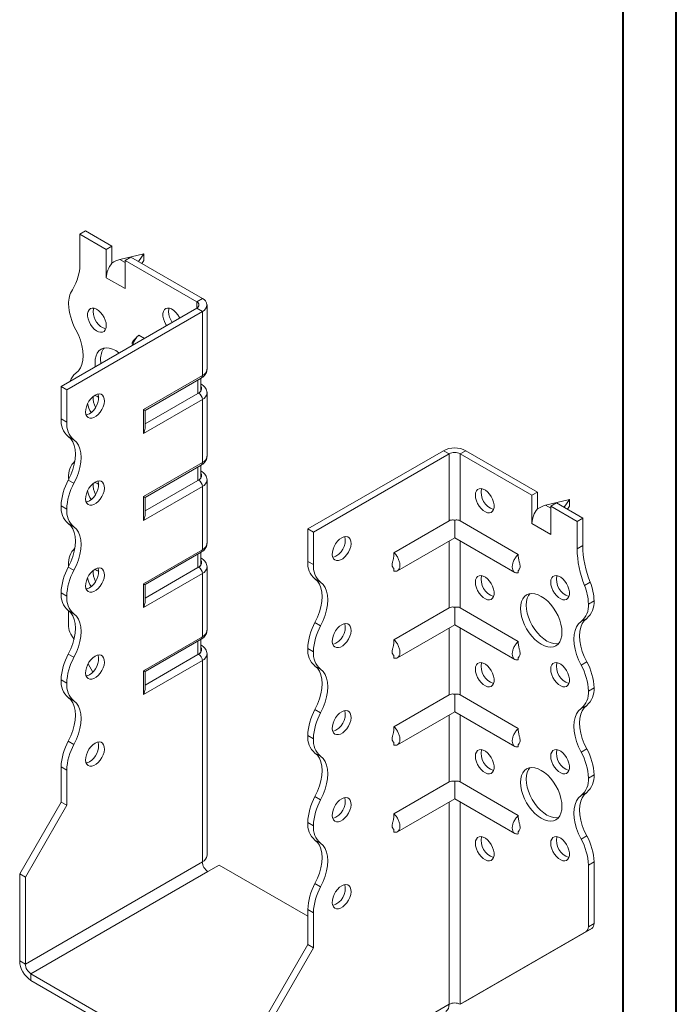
# Model space of a CAD drawing. Header units: millimetres. Extents: x 0 to 210, y 0 to 297.
# Tile 3 of 4: x 148 to 210, y 56 to 149. Entities that reach past the tile are written whole.
import ezdxf

# ---------------------------------------------------------------- set-up
doc = ezdxf.new("R2010")
doc.units = ezdxf.units.MM

msp = doc.modelspace()

# ---------------------------------------------------------------- linework, layer by layer
at = {"color": 7, "linetype": 'Continuous', "lineweight": 40}
for p, q in [((210.079, 0.215), (210.079, 297.215)), ((205.079, 5.215), (205.079, 292.215))]:
    msp.add_line(p, q, dxfattribs=at)
at = {"color": 7, "linetype": 'Continuous', "lineweight": 15}
for p, q in [((154.092, 128.58), (154.623, 128.887)), ((154.092, 128.58), (154.092, 126.017)), ((156.567, 127.152), (154.092, 128.58)), ((157.097, 127.458), (154.623, 128.887)), ((157.097, 127.458), (156.567, 127.152)), ((156.567, 124.498), (156.567, 127.152)), ((157.097, 125.865), (157.097, 127.458)), ((160.103, 126.743), (157.849, 126.208)), ((159.587, 126.021), (160.103, 126.743)), ((160.103, 126.743), (160.103, 126.131)), ((157.849, 126.208), (158.335, 125.927)), ((158.335, 126.131), (158.865, 126.437)), ((158.335, 123.478), (158.335, 126.131)), ((165.052, 122.253), (158.335, 126.131)), ((165.583, 122.559), (158.865, 126.437)), ((160.103, 126.131), (159.897, 125.842)), ((156.567, 124.498), (158.335, 123.478)), ((165.052, 122.253), (165.583, 122.559)), ((165.052, 122.253), (165.052, 121.641)), ((152.324, 114.293), (165.052, 121.641)), ((152.855, 113.987), (165.583, 121.335)), ((165.052, 121.641), (165.583, 121.335)), ((165.583, 115.313), (165.583, 121.335)), ((166.022, 115.925), (166.022, 121.947)), ((160.143, 118.807), (159.608, 119.116)), ((160.057, 112.123), (165.583, 115.313)), ((160.203, 112.038), (165.479, 115.084)), ((165.163, 113.642), (165.163, 114.902)), ((165.456, 114.05), (165.456, 115.071)), ((152.855, 113.987), (152.324, 114.293)), ((152.324, 111.252), (152.324, 114.293)), ((152.855, 110.946), (152.855, 113.987)), ((165.229, 113.68), (165.163, 113.642)), ((165.479, 114.521), (165.456, 114.534)), ((165.479, 114.521), (165.456, 114.532)), ((166.022, 107.76), (166.022, 113.68)), ((165.583, 113.067), (160.057, 109.877)), ((165.163, 113.642), (160.203, 110.778)), ((165.583, 107.147), (165.583, 113.067)), ((160.057, 109.877), (160.057, 112.123)), ((160.203, 110.37), (160.203, 112.038)), ((152.324, 111.252), (152.855, 110.946)), ((153.53, 109.294), (153, 109.6)), ((175.482, 100.925), (188.21, 108.272)), ((188.74, 107.966), (188.21, 108.272)), ((189.801, 107.966), (190.331, 108.272)), ((190.331, 108.272), (197.049, 104.394)), ((176.013, 100.619), (188.74, 107.966)), ((188.74, 107.966), (188.74, 101.686)), ((189.801, 101.686), (189.801, 107.966)), ((189.801, 107.966), (196.519, 104.088)), ((160.057, 103.957), (165.583, 107.147)), ((160.203, 103.873), (165.479, 106.919)), ((165.163, 105.476), (165.163, 106.736)), ((165.456, 105.884), (165.456, 106.905)), ((165.479, 106.356), (165.456, 106.369)), ((165.479, 106.356), (165.456, 106.367)), ((153, 105.517), (153.53, 105.211)), ((153.032, 105.717), (153.034, 105.582)), ((165.163, 105.476), (160.203, 102.613)), ((165.229, 105.514), (165.163, 105.476)), ((166.022, 99.594), (166.022, 105.514)), ((165.583, 104.902), (160.057, 101.712)), ((165.583, 98.982), (165.583, 104.902)), ((160.057, 101.712), (160.057, 103.957)), ((160.203, 102.205), (160.203, 103.873)), ((197.049, 104.394), (196.519, 104.088)), ((196.519, 101.434), (196.519, 104.088)), ((197.049, 102.801), (197.049, 104.394)), ((200.054, 103.68), (197.8, 103.144)), ((199.539, 102.957), (200.054, 103.68)), ((200.054, 103.68), (200.054, 103.067)), ((152.855, 102.78), (152.324, 103.086)), ((152.324, 103.086), (152.855, 102.78)), ((152.324, 103.086), (152.324, 103.086)), ((152.855, 102.78), (152.855, 102.78)), ((197.8, 103.144), (198.286, 102.863)), ((198.286, 103.068), (198.817, 103.374)), ((198.286, 100.414), (198.286, 103.068)), ((198.286, 103.068), (200.761, 101.639)), ((198.817, 103.374), (201.292, 101.945)), ((200.054, 103.067), (199.848, 102.779)), ((188.74, 101.686), (183.568, 98.7)), ((189.271, 101.74), (189.271, 100.102)), ((189.801, 101.686), (195.246, 98.543)), ((200.761, 101.639), (201.292, 101.945)), ((200.761, 101.639), (200.761, 99.075)), ((201.292, 101.945), (201.292, 99.381)), ((153.53, 101.129), (153, 101.435)), ((175.482, 100.925), (176.013, 100.619)), ((175.482, 97.883), (175.482, 100.925)), ((196.519, 101.434), (198.286, 100.414)), ((176.013, 97.577), (176.013, 100.619)), ((183.906, 97.005), (189.271, 100.102)), ((188.74, 99.796), (188.74, 93.52)), ((189.271, 100.102), (194.908, 96.848)), ((189.801, 93.52), (189.801, 99.796)), ((160.057, 95.792), (165.583, 98.982)), ((200.761, 99.075), (201.292, 99.381)), ((160.203, 95.707), (165.479, 98.753)), ((165.163, 97.311), (165.163, 98.571)), ((165.456, 97.719), (165.456, 98.74)), ((165.479, 98.19), (165.456, 98.203)), ((165.479, 98.19), (165.456, 98.201)), ((153, 97.352), (153.53, 97.046)), ((153.032, 97.552), (153.032, 97.412)), ((165.163, 97.311), (160.203, 94.447)), ((165.229, 97.349), (165.163, 97.311)), ((166.022, 91.429), (166.022, 97.349)), ((175.482, 97.883), (176.013, 97.577)), ((183.568, 97.191), (183.568, 96.971)), ((195.246, 97.029), (195.246, 96.814)), ((165.583, 96.737), (160.057, 93.546)), ((165.583, 90.817), (165.583, 96.737)), ((176.688, 95.925), (176.158, 96.232)), ((160.057, 93.546), (160.057, 95.792)), ((160.203, 94.039), (160.203, 95.707)), ((201.468, 95.612), (201.999, 95.918)), ((152.855, 94.615), (152.324, 94.921)), ((152.324, 94.92), (152.324, 94.921)), ((152.324, 94.92), (152.855, 94.614)), ((152.855, 94.614), (152.855, 94.615)), ((188.74, 93.52), (183.568, 90.534)), ((189.271, 93.575), (189.271, 91.937)), ((189.801, 93.52), (195.246, 90.377)), ((201.822, 93.882), (202.352, 94.188)), ((153.53, 92.963), (153, 93.27)), ((153.032, 93.246), (153.032, 91.766)), ((201.677, 92.537), (201.147, 92.231)), ((176.158, 92.149), (176.688, 91.843)), ((183.906, 88.84), (189.271, 91.937)), ((188.74, 91.631), (188.74, 85.355)), ((189.271, 91.937), (194.908, 88.683)), ((189.801, 85.355), (189.801, 91.631)), ((153.535, 90.556), (153.239, 91.069)), ((160.057, 87.627), (165.583, 90.817)), ((160.203, 87.542), (165.479, 90.588)), ((165.456, 89.554), (165.456, 90.574)), ((165.163, 89.145), (165.163, 90.405)), ((165.479, 90.025), (165.456, 90.038)), ((165.479, 90.025), (165.456, 90.036)), ((176.013, 89.411), (175.482, 89.717)), ((175.482, 89.717), (176.013, 89.411)), ((175.482, 89.717), (175.482, 89.717)), ((153, 89.187), (153.53, 88.88)), ((165.163, 89.145), (160.203, 86.282)), ((165.229, 89.184), (165.163, 89.145)), ((166.022, 70.301), (166.022, 89.183)), ((176.013, 89.411), (176.013, 89.411)), ((183.568, 89.025), (183.568, 88.806)), ((195.246, 88.863), (195.246, 88.649)), ((155.298, 87.502), (154.854, 88.271)), ((165.583, 88.571), (160.057, 85.381)), ((165.583, 69.689), (165.583, 88.571)), ((176.688, 87.76), (176.157, 88.066)), ((201.147, 88.147), (201.677, 88.453)), ((160.057, 85.381), (160.057, 87.627)), ((160.203, 85.874), (160.203, 87.542)), ((152.855, 86.449), (152.324, 86.755)), ((152.324, 86.755), (152.855, 86.449)), ((152.324, 86.755), (152.324, 86.755)), ((152.855, 86.449), (152.855, 86.449)), ((202.352, 86.023), (201.822, 85.717)), ((201.822, 85.717), (202.352, 86.023)), ((202.352, 86.023), (202.352, 86.023)), ((153.53, 84.798), (153, 85.104)), ((188.74, 85.355), (183.568, 82.369)), ((189.271, 85.409), (189.271, 83.772)), ((189.801, 85.355), (195.246, 82.212)), ((201.822, 85.717), (201.822, 85.717)), ((201.677, 84.371), (201.147, 84.065)), ((176.158, 83.983), (176.688, 83.677)), ((183.906, 80.674), (189.271, 83.772)), ((188.74, 83.465), (188.74, 77.189)), ((189.271, 83.772), (194.908, 80.517)), ((189.801, 77.189), (189.801, 83.465)), ((176.013, 81.246), (175.482, 81.552)), ((175.482, 81.552), (176.013, 81.245)), ((175.482, 81.552), (175.482, 81.552)), ((153, 81.021), (153.53, 80.715)), ((176.013, 81.245), (176.013, 81.246)), ((183.568, 80.86), (183.568, 80.641)), ((195.246, 80.698), (195.246, 80.483)), ((176.688, 79.595), (176.157, 79.901)), ((201.147, 79.982), (201.677, 80.288)), ((152.855, 78.285), (152.324, 78.591)), ((152.324, 75.304), (152.324, 78.591)), ((152.855, 74.997), (152.855, 78.285)), ((202.352, 77.857), (201.822, 77.551)), ((201.822, 77.551), (202.352, 77.857)), ((202.352, 77.857), (202.352, 77.857)), ((188.74, 77.189), (183.568, 74.203)), ((189.271, 77.244), (189.271, 75.606)), ((189.801, 77.189), (195.246, 74.046)), ((201.822, 77.551), (201.822, 77.551)), ((176.158, 75.818), (176.688, 75.512)), ((201.677, 76.206), (201.147, 75.9)), ((148.435, 68.567), (152.324, 75.304)), ((148.966, 68.261), (152.855, 74.997)), ((152.855, 74.997), (152.324, 75.304)), ((183.906, 72.509), (189.271, 75.606)), ((188.74, 75.3), (188.74, 56.32)), ((189.271, 75.606), (194.908, 72.352)), ((189.801, 56.32), (189.801, 75.3)), ((176.013, 73.081), (175.482, 73.387)), ((175.482, 73.386), (175.482, 73.387)), ((175.482, 73.386), (176.013, 73.08)), ((176.013, 73.08), (176.013, 73.081)), ((183.568, 72.695), (183.568, 72.475)), ((195.246, 72.533), (195.246, 72.318)), ((201.147, 71.816), (201.677, 72.123)), ((176.688, 71.429), (176.157, 71.736)), ((165.583, 69.689), (148.966, 60.096)), ((166.113, 68.77), (167.174, 69.382)), ((175.482, 64.586), (167.174, 69.382)), ((202.352, 69.693), (201.822, 69.386)), ((201.822, 69.386), (201.822, 63.6)), ((202.352, 69.693), (202.352, 63.906)), ((148.435, 68.567), (148.966, 68.261)), ((148.435, 60.402), (148.435, 68.567)), ((149.496, 59.177), (166.113, 68.77)), ((148.966, 60.096), (148.966, 68.261)), ((176.157, 67.652), (176.688, 67.346)), ((176.013, 64.916), (175.482, 65.222)), ((175.482, 61.935), (175.482, 65.222)), ((176.013, 61.629), (176.013, 64.916)), ((201.822, 63.6), (202.352, 63.906)), ((189.801, 56.32), (201.615, 63.142)), ((190.331, 56.626), (202.145, 63.448)), ((202.145, 63.448), (201.615, 63.142)), ((171.593, 55.199), (175.482, 61.935)), ((175.482, 61.935), (176.013, 61.629)), ((172.123, 54.893), (176.013, 61.629)), ((148.435, 60.402), (148.966, 60.096)), ((171.063, 46.727), (149.496, 59.177)), ((149.496, 59.177), (149.496, 58.565)), ((171.063, 46.115), (149.496, 58.565)), ((189.801, 56.32), (190.331, 56.626)), ((172.123, 46.727), (188.74, 56.32))]:
    msp.add_line(p, q, dxfattribs=at)
at = {"color": 7, "linetype": 'Continuous', "lineweight": 15, "flags": 128}
for points in [[(156.567, 120.007), (156.543, 120.256), (156.473, 120.519), (156.36, 120.783), (156.211, 121.031), (156.033, 121.252), (155.837, 121.434), (155.632, 121.566), (155.43, 121.641), (155.241, 121.656), (155.077, 121.61), (154.945, 121.504), (154.853, 121.346), (154.805, 121.143), (154.805, 120.906), (154.853, 120.648), (154.945, 120.383), (155.077, 120.125), (155.241, 119.889), (155.43, 119.686), (155.632, 119.528), (155.837, 119.424), (156.033, 119.378), (156.211, 119.394), (156.36, 119.47), (156.473, 119.603), (156.543, 119.785), (156.567, 120.007)], [(155.382, 121.651), (155.354, 121.555), (155.33, 121.334)], [(163.461, 120.722), (163.431, 120.783), (163.282, 121.032), (163.104, 121.253), (162.908, 121.435), (162.703, 121.567), (162.501, 121.642), (162.312, 121.657), (162.148, 121.611), (162.016, 121.505), (161.924, 121.347), (161.876, 121.143), (161.876, 120.906), (161.924, 120.648), (162.016, 120.383), (162.148, 120.126), (162.224, 120.008)], [(162.454, 121.651), (162.425, 121.556), (162.401, 121.334)], [(153.707, 115.534), (153.943, 115.751), (154.132, 116.032), (154.27, 116.369), (154.354, 116.757), (154.382, 117.186), (154.354, 117.647), (154.27, 118.132), (154.132, 118.628), (153.943, 119.127), (153.707, 119.617)], [(157.776, 117.44), (157.755, 117.456), (157.451, 117.66), (157.147, 117.808), (156.85, 117.897), (156.568, 117.924), (156.308, 117.891), (156.076, 117.796), (155.878, 117.642), (155.718, 117.434), (155.602, 117.176), (155.53, 116.874), (155.506, 116.537), (155.53, 116.172), (155.534, 116.146)], [(156.037, 116.843), (156.061, 116.478), (156.064, 116.452)], [(155.506, 113.477), (155.303, 113.331), (155.11, 113.139), (154.938, 112.91), (154.797, 112.656), (154.695, 112.392), (154.636, 112.131), (154.624, 111.887), (154.66, 111.674), (154.741, 111.504), (154.864, 111.384), (155.021, 111.323), (155.204, 111.322), (155.404, 111.383), (155.609, 111.501), (155.809, 111.671), (155.992, 111.884), (156.149, 112.127), (156.272, 112.387), (156.353, 112.652), (156.389, 112.906), (156.377, 113.136), (156.318, 113.329), (156.215, 113.475), (156.075, 113.566), (155.903, 113.597), (155.71, 113.567), (155.506, 113.477)], [(154.976, 111.741), (154.772, 111.651), (154.675, 111.629)], [(153, 109.6), (153.236, 109.383), (153.425, 109.103), (153.563, 108.765), (153.647, 108.378), (153.675, 107.949), (153.647, 107.487), (153.563, 107.003), (153.425, 106.506), (153.236, 106.007), (153, 105.517)], [(153.53, 105.211), (153.766, 105.701), (153.955, 106.2), (154.093, 106.697), (154.177, 107.181), (154.205, 107.643), (154.177, 108.072), (154.093, 108.459), (153.955, 108.796), (153.766, 109.077), (153.53, 109.294)], [(155.506, 105.311), (155.303, 105.166), (155.11, 104.974), (154.938, 104.744), (154.797, 104.491), (154.695, 104.226), (154.636, 103.965), (154.624, 103.722), (154.66, 103.509), (154.741, 103.338), (154.864, 103.219), (155.021, 103.157), (155.204, 103.157), (155.404, 103.218), (155.609, 103.336), (155.809, 103.506), (155.992, 103.718), (156.149, 103.961), (156.272, 104.222), (156.353, 104.487), (156.389, 104.741), (156.377, 104.97), (156.318, 105.163), (156.215, 105.309), (156.075, 105.4), (155.903, 105.432), (155.71, 105.401), (155.506, 105.311)], [(191.215, 104.088), (191.239, 104.309), (191.309, 104.492), (191.422, 104.624), (191.571, 104.701), (191.749, 104.717), (191.946, 104.671), (192.151, 104.567), (192.353, 104.409), (192.541, 104.206), (192.706, 103.97), (192.838, 103.712), (192.93, 103.447), (192.977, 103.189), (192.977, 102.952), (192.93, 102.749), (192.838, 102.59), (192.706, 102.485), (192.541, 102.438), (192.353, 102.453), (192.151, 102.529), (191.946, 102.661), (191.749, 102.842), (191.571, 103.063), (191.422, 103.312), (191.309, 103.575), (191.239, 103.839), (191.215, 104.088)], [(154.976, 103.576), (154.772, 103.486), (154.675, 103.463)], [(153, 101.435), (153.236, 101.218), (153.425, 100.937), (153.563, 100.6), (153.647, 100.213), (153.675, 99.783), (153.647, 99.322), (153.563, 98.837), (153.425, 98.341), (153.236, 97.842), (153, 97.352)], [(153.53, 97.046), (153.766, 97.536), (153.955, 98.035), (154.093, 98.531), (154.177, 99.016), (154.205, 99.477), (154.177, 99.906), (154.093, 100.294), (153.955, 100.631), (153.766, 100.912), (153.53, 101.129)], [(178.664, 100.108), (178.46, 99.963), (178.268, 99.77), (178.096, 99.541), (177.955, 99.287), (177.853, 99.023), (177.794, 98.762), (177.782, 98.519), (177.817, 98.306), (177.899, 98.135), (178.021, 98.016), (178.179, 97.954), (178.362, 97.954), (178.562, 98.014), (178.767, 98.133), (178.967, 98.303), (179.15, 98.515), (179.307, 98.758), (179.43, 99.019), (179.511, 99.283), (179.547, 99.537), (179.535, 99.767), (179.476, 99.96), (179.373, 100.106), (179.232, 100.197), (179.061, 100.228), (178.868, 100.198), (178.664, 100.108)], [(155.506, 97.146), (155.303, 97.001), (155.11, 96.808), (154.938, 96.579), (154.797, 96.325), (154.695, 96.061), (154.636, 95.8), (154.624, 95.556), (154.66, 95.344), (154.741, 95.173), (154.864, 95.054), (155.021, 94.992), (155.204, 94.991), (155.404, 95.052), (155.609, 95.171), (155.809, 95.341), (155.992, 95.553), (156.149, 95.796), (156.272, 96.057), (156.353, 96.321), (156.389, 96.575), (156.377, 96.805), (156.318, 96.998), (156.215, 97.144), (156.075, 97.235), (155.903, 97.266), (155.71, 97.236), (155.506, 97.146)], [(176.158, 92.149), (176.394, 92.639), (176.583, 93.137), (176.721, 93.634), (176.805, 94.118), (176.833, 94.58), (176.805, 95.009), (176.721, 95.396), (176.583, 95.734), (176.394, 96.014), (176.158, 96.232)], [(191.215, 95.922), (191.239, 96.144), (191.309, 96.326), (191.422, 96.459), (191.571, 96.536), (191.749, 96.551), (191.946, 96.506), (192.151, 96.401), (192.353, 96.244), (192.541, 96.041), (192.706, 95.804), (192.838, 95.547), (192.93, 95.282), (192.977, 95.024), (192.977, 94.787), (192.93, 94.584), (192.838, 94.425), (192.706, 94.32), (192.541, 94.273), (192.353, 94.288), (192.151, 94.363), (191.946, 94.496), (191.749, 94.677), (191.571, 94.898), (191.422, 95.147), (191.309, 95.41), (191.239, 95.673), (191.215, 95.922)], [(198.286, 95.923), (198.31, 96.145), (198.38, 96.327), (198.493, 96.46), (198.643, 96.536), (198.82, 96.552), (199.017, 96.507), (199.222, 96.402), (199.424, 96.244), (199.612, 96.042), (199.777, 95.805), (199.909, 95.547), (200.001, 95.282), (200.048, 95.024), (200.048, 94.787), (200.001, 94.584), (199.909, 94.426), (199.777, 94.32), (199.612, 94.274), (199.424, 94.289), (199.222, 94.364), (199.017, 94.496), (198.82, 94.678), (198.643, 94.899), (198.493, 95.148), (198.38, 95.411), (198.31, 95.674), (198.286, 95.923)], [(154.976, 95.411), (154.772, 95.32), (154.675, 95.298)], [(176.688, 91.843), (176.924, 92.333), (177.113, 92.831), (177.251, 93.328), (177.335, 93.812), (177.363, 94.274), (177.335, 94.703), (177.251, 95.09), (177.113, 95.428), (176.924, 95.708), (176.688, 95.925)], [(195.458, 93.473), (195.482, 93.811), (195.553, 94.112), (195.67, 94.37), (195.829, 94.579), (196.028, 94.732), (196.26, 94.827), (196.52, 94.861), (196.802, 94.833), (197.098, 94.744), (197.403, 94.596), (197.707, 94.393), (198.003, 94.139), (198.285, 93.842), (198.546, 93.507), (198.778, 93.145), (198.976, 92.762), (199.135, 92.37), (199.252, 91.977), (199.323, 91.593), (199.347, 91.228), (199.323, 90.891), (199.252, 90.589), (199.135, 90.331), (198.976, 90.123), (198.778, 89.969), (198.546, 89.874), (198.285, 89.84), (198.003, 89.868), (197.707, 89.957), (197.403, 90.105), (197.098, 90.308), (196.802, 90.562), (196.52, 90.859), (196.26, 91.194), (196.028, 91.557), (195.829, 91.939), (195.67, 92.331), (195.553, 92.724), (195.482, 93.108), (195.458, 93.473)], [(196.319, 94.841), (196.2, 94.676), (196.084, 94.418), (196.012, 94.117), (195.988, 93.779), (196.012, 93.414), (196.084, 93.03), (196.2, 92.637), (196.36, 92.245), (196.558, 91.863), (196.79, 91.5), (197.05, 91.166), (197.332, 90.868), (197.629, 90.614), (197.933, 90.411), (198.237, 90.263), (198.534, 90.174), (198.816, 90.146), (199.017, 90.167)], [(153, 93.27), (153.236, 93.052), (153.425, 92.772), (153.563, 92.435), (153.647, 92.047), (153.675, 91.618), (153.647, 91.156), (153.563, 90.672), (153.425, 90.175), (153.236, 89.677), (153, 89.187)], [(153.53, 88.88), (153.766, 89.37), (153.955, 89.869), (154.093, 90.366), (154.177, 90.85), (154.205, 91.312), (154.177, 91.741), (154.093, 92.128), (153.955, 92.466), (153.766, 92.746), (153.53, 92.963)], [(201.677, 92.537), (201.441, 92.319), (201.252, 92.039), (201.114, 91.701), (201.03, 91.314), (201.002, 90.885), (201.03, 90.423), (201.114, 89.939), (201.252, 89.442), (201.441, 88.943), (201.677, 88.453)], [(178.664, 91.943), (178.46, 91.797), (178.268, 91.605), (178.096, 91.376), (177.955, 91.122), (177.853, 90.858), (177.794, 90.597), (177.782, 90.353), (177.817, 90.14), (177.899, 89.97), (178.021, 89.85), (178.179, 89.789), (178.362, 89.788), (178.562, 89.849), (178.767, 89.967), (178.967, 90.137), (179.15, 90.349), (179.307, 90.593), (179.43, 90.853), (179.511, 91.118), (179.547, 91.372), (179.535, 91.602), (179.476, 91.795), (179.373, 91.941), (179.232, 92.032), (179.061, 92.063), (178.868, 92.033), (178.664, 91.943)], [(201.147, 88.147), (200.911, 88.637), (200.722, 89.136), (200.584, 89.633), (200.5, 90.117), (200.471, 90.579), (200.5, 91.008), (200.584, 91.395), (200.722, 91.733), (200.911, 92.013), (201.147, 92.231)], [(155.506, 88.98), (155.303, 88.835), (155.11, 88.643), (154.938, 88.414), (154.797, 88.16), (154.695, 87.895), (154.636, 87.634), (154.624, 87.391), (154.66, 87.178), (154.741, 87.007), (154.864, 86.888), (155.021, 86.827), (155.204, 86.826), (155.404, 86.887), (155.609, 87.005), (155.809, 87.175), (155.992, 87.387), (156.149, 87.63), (156.272, 87.891), (156.353, 88.156), (156.389, 88.41), (156.377, 88.639), (156.318, 88.833), (156.215, 88.979), (156.075, 89.07), (155.903, 89.101), (155.71, 89.071), (155.506, 88.98)], [(176.158, 83.983), (176.394, 84.473), (176.583, 84.972), (176.721, 85.469), (176.805, 85.953), (176.833, 86.415), (176.805, 86.844), (176.721, 87.231), (176.583, 87.569), (176.393, 87.849), (176.157, 88.066)], [(191.215, 87.757), (191.239, 87.979), (191.309, 88.161), (191.422, 88.294), (191.571, 88.37), (191.749, 88.386), (191.946, 88.34), (192.151, 88.236), (192.353, 88.078), (192.541, 87.875), (192.706, 87.639), (192.838, 87.381), (192.93, 87.116), (192.977, 86.858), (192.977, 86.621), (192.93, 86.418), (192.838, 86.26), (192.706, 86.154), (192.541, 86.108), (192.353, 86.123), (192.151, 86.198), (191.946, 86.33), (191.749, 86.512), (191.571, 86.733), (191.422, 86.981), (191.309, 87.245), (191.239, 87.508), (191.215, 87.757)], [(198.286, 87.758), (198.31, 87.979), (198.38, 88.161), (198.493, 88.294), (198.643, 88.371), (198.82, 88.387), (199.017, 88.341), (199.222, 88.237), (199.424, 88.079), (199.612, 87.876), (199.777, 87.64), (199.909, 87.382), (200.001, 87.117), (200.048, 86.859), (200.048, 86.622), (200.001, 86.419), (199.909, 86.26), (199.777, 86.155), (199.612, 86.108), (199.424, 86.123), (199.222, 86.199), (199.017, 86.331), (198.82, 86.512), (198.643, 86.733), (198.493, 86.982), (198.38, 87.245), (198.31, 87.508), (198.286, 87.758)], [(154.976, 87.245), (154.772, 87.155), (154.675, 87.132)], [(160.057, 87.627), (160.113, 87.594), (160.156, 87.569), (160.186, 87.552), (160.201, 87.543), (160.203, 87.542)], [(176.688, 83.677), (176.924, 84.167), (177.113, 84.666), (177.251, 85.163), (177.335, 85.647), (177.363, 86.109), (177.335, 86.538), (177.251, 86.925), (177.113, 87.263), (176.924, 87.543), (176.688, 87.76)], [(153, 85.104), (153.236, 84.887), (153.425, 84.607), (153.563, 84.269), (153.647, 83.882), (153.675, 83.452), (153.647, 82.991), (153.563, 82.506), (153.425, 82.01), (153.236, 81.511), (153, 81.021)], [(153.53, 80.715), (153.766, 81.205), (153.955, 81.703), (154.093, 82.2), (154.177, 82.685), (154.205, 83.146), (154.177, 83.575), (154.093, 83.963), (153.955, 84.3), (153.766, 84.581), (153.53, 84.798)], [(201.677, 84.371), (201.441, 84.154), (201.252, 83.874), (201.114, 83.536), (201.03, 83.149), (201.002, 82.72), (201.03, 82.258), (201.114, 81.774), (201.252, 81.277), (201.441, 80.778), (201.677, 80.288)], [(178.664, 83.777), (178.46, 83.632), (178.268, 83.44), (178.096, 83.21), (177.955, 82.957), (177.853, 82.692), (177.794, 82.431), (177.782, 82.188), (177.817, 81.975), (177.899, 81.804), (178.021, 81.685), (178.179, 81.623), (178.362, 81.623), (178.562, 81.683), (178.767, 81.802), (178.967, 81.972), (179.15, 82.184), (179.307, 82.427), (179.43, 82.688), (179.511, 82.953), (179.547, 83.206), (179.535, 83.436), (179.476, 83.629), (179.373, 83.775), (179.232, 83.866), (179.061, 83.898), (178.868, 83.867), (178.664, 83.777)], [(201.147, 79.982), (200.911, 80.472), (200.722, 80.971), (200.584, 81.468), (200.5, 81.952), (200.471, 82.414), (200.5, 82.843), (200.584, 83.23), (200.722, 83.567), (200.911, 83.848), (201.147, 84.065)], [(155.506, 80.815), (155.303, 80.67), (155.11, 80.477), (154.938, 80.248), (154.797, 79.995), (154.695, 79.73), (154.636, 79.469), (154.624, 79.226), (154.66, 79.013), (154.741, 78.842), (154.864, 78.723), (155.021, 78.661), (155.204, 78.661), (155.404, 78.721), (155.609, 78.84), (155.809, 79.01), (155.992, 79.222), (156.149, 79.465), (156.272, 79.726), (156.353, 79.99), (156.389, 80.244), (156.377, 80.474), (156.318, 80.667), (156.215, 80.813), (156.075, 80.904), (155.903, 80.935), (155.71, 80.905), (155.506, 80.815)], [(176.158, 75.818), (176.394, 76.308), (176.583, 76.807), (176.721, 77.303), (176.805, 77.788), (176.833, 78.249), (176.805, 78.678), (176.721, 79.066), (176.583, 79.403), (176.393, 79.684), (176.157, 79.901)], [(176.688, 75.512), (176.924, 76.002), (177.113, 76.5), (177.251, 76.997), (177.335, 77.482), (177.363, 77.943), (177.335, 78.372), (177.251, 78.76), (177.113, 79.097), (176.924, 79.378), (176.688, 79.595)], [(191.215, 79.592), (191.239, 79.813), (191.309, 79.995), (191.422, 80.128), (191.571, 80.205), (191.749, 80.221), (191.946, 80.175), (192.151, 80.071), (192.353, 79.913), (192.541, 79.71), (192.706, 79.474), (192.838, 79.216), (192.93, 78.951), (192.977, 78.693), (192.977, 78.456), (192.93, 78.253), (192.838, 78.094), (192.706, 77.989), (192.541, 77.942), (192.353, 77.957), (192.151, 78.033), (191.946, 78.165), (191.749, 78.346), (191.571, 78.567), (191.422, 78.816), (191.309, 79.079), (191.239, 79.342), (191.215, 79.592)], [(198.286, 79.592), (198.31, 79.814), (198.38, 79.996), (198.493, 80.129), (198.643, 80.205), (198.82, 80.221), (199.017, 80.176), (199.222, 80.071), (199.424, 79.913), (199.612, 79.711), (199.777, 79.474), (199.909, 79.216), (200.001, 78.952), (200.048, 78.694), (200.048, 78.457), (200.001, 78.253), (199.909, 78.095), (199.777, 77.989), (199.612, 77.943), (199.424, 77.958), (199.222, 78.033), (199.017, 78.165), (198.82, 78.347), (198.643, 78.568), (198.493, 78.817), (198.38, 79.08), (198.31, 79.343), (198.286, 79.592)], [(154.976, 79.08), (154.772, 78.99), (154.675, 78.967)], [(195.458, 77.142), (195.482, 77.48), (195.553, 77.781), (195.67, 78.039), (195.829, 78.248), (196.028, 78.401), (196.26, 78.496), (196.52, 78.53), (196.802, 78.502), (197.098, 78.413), (197.403, 78.265), (197.707, 78.062), (198.003, 77.808), (198.285, 77.511), (198.546, 77.177), (198.778, 76.814), (198.976, 76.431), (199.135, 76.039), (199.252, 75.646), (199.323, 75.262), (199.347, 74.897), (199.323, 74.56), (199.252, 74.258), (199.135, 74), (198.976, 73.792), (198.778, 73.638), (198.546, 73.543), (198.285, 73.509), (198.003, 73.537), (197.707, 73.626), (197.403, 73.774), (197.098, 73.978), (196.802, 74.231), (196.52, 74.529), (196.26, 74.863), (196.028, 75.226), (195.829, 75.608), (195.67, 76.001), (195.553, 76.393), (195.482, 76.777), (195.458, 77.142)], [(196.319, 78.51), (196.2, 78.346), (196.084, 78.087), (196.012, 77.786), (195.988, 77.448), (196.012, 77.083), (196.084, 76.7), (196.2, 76.307), (196.36, 75.914), (196.558, 75.532), (196.79, 75.169), (197.05, 74.835), (197.332, 74.537), (197.629, 74.284), (197.933, 74.08), (198.237, 73.932), (198.534, 73.843), (198.816, 73.816), (199.017, 73.836)], [(201.147, 71.816), (200.911, 72.306), (200.722, 72.805), (200.584, 73.302), (200.5, 73.786), (200.471, 74.248), (200.5, 74.677), (200.584, 75.065), (200.722, 75.402), (200.911, 75.683), (201.147, 75.9)], [(201.677, 76.206), (201.441, 75.989), (201.252, 75.708), (201.114, 75.371), (201.03, 74.983), (201.002, 74.554), (201.03, 74.093), (201.114, 73.608), (201.252, 73.111), (201.441, 72.613), (201.677, 72.123)], [(178.664, 75.612), (178.46, 75.467), (178.268, 75.274), (178.096, 75.045), (177.955, 74.791), (177.853, 74.527), (177.794, 74.266), (177.782, 74.022), (177.817, 73.809), (177.899, 73.639), (178.021, 73.519), (178.179, 73.458), (178.362, 73.457), (178.562, 73.518), (178.767, 73.636), (178.967, 73.806), (179.15, 74.019), (179.307, 74.262), (179.43, 74.523), (179.511, 74.787), (179.547, 75.041), (179.535, 75.271), (179.476, 75.464), (179.373, 75.61), (179.232, 75.701), (179.061, 75.732), (178.868, 75.702), (178.664, 75.612)], [(176.157, 67.652), (176.393, 68.142), (176.583, 68.641), (176.721, 69.138), (176.805, 69.622), (176.833, 70.084), (176.805, 70.513), (176.721, 70.9), (176.583, 71.238), (176.393, 71.518), (176.157, 71.736)], [(176.688, 67.346), (176.924, 67.836), (177.113, 68.335), (177.251, 68.832), (177.335, 69.316), (177.363, 69.778), (177.335, 70.207), (177.251, 70.594), (177.113, 70.932), (176.924, 71.212), (176.688, 71.429)], [(191.215, 71.426), (191.239, 71.648), (191.309, 71.83), (191.422, 71.963), (191.571, 72.039), (191.749, 72.055), (191.946, 72.01), (192.151, 71.905), (192.353, 71.747), (192.541, 71.545), (192.706, 71.308), (192.838, 71.05), (192.93, 70.785), (192.977, 70.528), (192.977, 70.291), (192.93, 70.087), (192.838, 69.929), (192.706, 69.823), (192.541, 69.777), (192.353, 69.792), (192.151, 69.867), (191.946, 69.999), (191.749, 70.181), (191.571, 70.402), (191.422, 70.651), (191.309, 70.914), (191.239, 71.177), (191.215, 71.426)], [(198.286, 71.427), (198.31, 71.648), (198.38, 71.831), (198.493, 71.963), (198.643, 72.04), (198.82, 72.056), (199.017, 72.01), (199.222, 71.906), (199.424, 71.748), (199.612, 71.545), (199.777, 71.309), (199.909, 71.051), (200.001, 70.786), (200.048, 70.528), (200.048, 70.291), (200.001, 70.088), (199.909, 69.929), (199.777, 69.824), (199.612, 69.777), (199.424, 69.792), (199.222, 69.868), (199.017, 70), (198.82, 70.181), (198.643, 70.403), (198.493, 70.651), (198.38, 70.914), (198.31, 71.178), (198.286, 71.427)], [(178.664, 67.446), (178.46, 67.301), (178.268, 67.109), (178.096, 66.88), (177.955, 66.626), (177.853, 66.361), (177.794, 66.1), (177.782, 65.857), (177.817, 65.644), (177.899, 65.473), (178.021, 65.354), (178.179, 65.292), (178.362, 65.292), (178.562, 65.353), (178.767, 65.471), (178.967, 65.641), (179.15, 65.853), (179.307, 66.096), (179.43, 66.357), (179.511, 66.622), (179.547, 66.876), (179.535, 67.105), (179.476, 67.298), (179.373, 67.444), (179.232, 67.535), (179.061, 67.567), (178.868, 67.536), (178.664, 67.446)]]:
    msp.add_lwpolyline(points, dxfattribs=at)
at = {"color": 7, "linetype": 'Continuous', "lineweight": 15}
for centre, radius, start, end in [((149.488, 125.829), 4.608, 327.74846, 2.33871), ((158.867, 124.392), 2.302, 140.22793, 177.36071), ((155.332, 122.141), 2.303, 147.74162, 182.29833), ((158.341, 122.213), 5.312, 181.78232, 209.26309), ((164.936, 121.947), 0.327, 290.78342, 69.21658), ((165.35, 121.947), 0.655, 290.78342, 69.21658), ((157.045, 121.321), 1.715, 179.58302, 251.98058), ((164.274, 121.412), 1.875, 182.36672, 215.83008), ((157.616, 116.933), 1.582, 142.14613, 183.27976), ((154.646, 114.298), 1.553, 127.23476, 161.82827), ((165.271, 116), 0.754, 294.37466, 354.3052), ((165.338, 115.286), 0.246, 305.01333, 6.29885), ((164.956, 114.1), 0.503, 294.37466, 354.3052), ((165.08, 114.084), 0.431, 290.26685, 29.20572), ((164.815, 113.032), 0.768, 2.60548, 57.39452), ((165.271, 113.755), 0.754, 294.37466, 354.3052), ((154.108, 113.243), 1.734, 300.03861, 11.53025), ((156.983, 113.174), 1.646, 173.18895, 210.45418), ((155.1, 112.337), 1.188, 50.2146, 71.22927), ((156.782, 112.991), 1.994, 188.82355, 214.71576), ((154.278, 111.087), 1.96, 175.16429, 229.31203), ((154.808, 110.781), 1.96, 175.16429, 229.31203), ((189.271, 106.225), 2.306, 62.60967, 117.39033), ((155.034, 105.874), 2.009, 134.71765, 184.47723), ((165.271, 107.835), 0.754, 294.37466, 354.3052), ((189.271, 106.943), 1.153, 62.60967, 117.39033), ((165.338, 107.12), 0.246, 305.01333, 6.29885), ((157.634, 102.921), 5.312, 150.73691, 178.21768), ((154.108, 105.077), 1.734, 300.03861, 11.53025), ((164.956, 105.934), 0.503, 294.37466, 354.3052), ((165.08, 105.919), 0.431, 290.26685, 29.20572), ((164.815, 104.867), 0.768, 2.60548, 57.39452), ((165.271, 105.589), 0.754, 294.37466, 354.3052), ((158.164, 102.615), 5.312, 150.73691, 178.21768), ((156.782, 104.826), 1.994, 188.82355, 214.71576), ((156.983, 105.009), 1.646, 173.18895, 210.45418), ((155.1, 104.172), 1.188, 50.2146, 71.22927), ((193.422, 104.341), 1.665, 167.16737, 252.82725), ((154.276, 102.921), 1.959, 175.16254, 229.32327), ((154.807, 102.614), 1.959, 175.16254, 229.32327), ((198.819, 101.328), 2.302, 140.22793, 177.36071), ((177.342, 99.851), 1.665, 287.17281, 12.83256), ((155.034, 97.709), 2.009, 134.71765, 184.47723), ((165.338, 98.955), 0.246, 305.01333, 6.29885), ((165.271, 99.669), 0.754, 294.37466, 354.3052), ((210.518, 99.263), 9.758, 181.10398, 201.97437), ((211.048, 99.569), 9.758, 181.10398, 201.97437), ((165.08, 97.753), 0.431, 290.26685, 29.20572), ((157.634, 94.756), 5.312, 150.73691, 178.21768), ((158.164, 94.449), 5.312, 150.73691, 178.21768), ((154.108, 96.912), 1.734, 300.03861, 11.53025), ((156.983, 96.843), 1.646, 173.18895, 210.45418), ((155.1, 96.006), 1.188, 50.2146, 71.22927), ((164.956, 97.769), 0.503, 294.37466, 354.3052), ((164.815, 96.702), 0.768, 2.60548, 57.39452), ((165.271, 97.424), 0.754, 294.37466, 354.3052), ((177.435, 97.718), 1.96, 175.16429, 229.31203), ((177.966, 97.412), 1.96, 175.16429, 229.31203), ((156.782, 96.661), 1.994, 188.82355, 214.71576), ((193.422, 96.176), 1.665, 167.16737, 252.82725), ((200.493, 96.176), 1.665, 167.16737, 252.82725), ((196.942, 93.785), 4.881, 1.13517, 21.97152), ((197.472, 94.092), 4.881, 1.13517, 21.97152), ((154.276, 94.755), 1.959, 175.16254, 229.32327), ((154.807, 94.449), 1.959, 175.16254, 229.32327), ((199.869, 93.717), 1.96, 310.68797, 4.83571), ((200.399, 94.023), 1.96, 310.68797, 4.83571), ((154.474, 91.815), 1.443, 181.9565, 211.14373), ((180.791, 89.552), 5.312, 150.73691, 178.21768), ((181.322, 89.246), 5.312, 150.73691, 178.21768), ((177.342, 91.685), 1.665, 287.17281, 12.83256), ((165.338, 90.79), 0.246, 305.01333, 6.29885), ((165.271, 91.504), 0.754, 294.37466, 354.3052), ((165.08, 89.588), 0.431, 290.26685, 29.20572), ((177.434, 89.552), 1.959, 175.16254, 229.32327), ((157.634, 86.59), 5.312, 150.73691, 178.21768), ((158.164, 86.284), 5.312, 150.73691, 178.21768), ((154.108, 88.746), 1.734, 300.03861, 11.53025), ((164.956, 89.604), 0.503, 294.37466, 354.3052), ((164.815, 88.536), 0.768, 2.60548, 57.39452), ((165.271, 89.258), 0.754, 294.37466, 354.3052), ((177.964, 89.246), 1.959, 175.16254, 229.32327), ((193.422, 88.01), 1.665, 167.16737, 252.82725), ((200.493, 88.011), 1.665, 167.16737, 252.82725), ((196.516, 85.552), 5.308, 1.78273, 29.26742), ((197.046, 85.858), 5.308, 1.78273, 29.26742), ((154.276, 86.59), 1.959, 175.16254, 229.32327), ((154.807, 86.284), 1.959, 175.16254, 229.32327), ((200.399, 85.858), 1.96, 310.68797, 4.83571), ((199.869, 85.551), 1.96, 310.68797, 4.83571), ((180.791, 81.387), 5.312, 150.73691, 178.21768), ((181.322, 81.081), 5.312, 150.73691, 178.21768), ((177.342, 83.52), 1.665, 287.17281, 12.83256), ((177.434, 81.386), 1.959, 175.16254, 229.32327), ((157.63, 78.426), 5.308, 150.73258, 178.21727), ((158.161, 78.119), 5.308, 150.73258, 178.21727), ((154.108, 80.581), 1.734, 300.03861, 11.53025), ((177.964, 81.08), 1.959, 175.16254, 229.32327), ((193.422, 79.845), 1.665, 167.16737, 252.82725), ((200.493, 79.846), 1.665, 167.16737, 252.82725), ((196.513, 77.386), 5.312, 1.78232, 29.26309), ((197.043, 77.692), 5.312, 1.78232, 29.26309), ((200.401, 77.692), 1.959, 310.67673, 4.83746), ((199.87, 77.385), 1.959, 310.67673, 4.83746), ((180.791, 73.221), 5.312, 150.73691, 178.21768), ((181.322, 72.915), 5.312, 150.73691, 178.21768), ((177.342, 75.355), 1.665, 287.17281, 12.83256), ((177.434, 73.221), 1.959, 175.16254, 229.32327), ((177.964, 72.915), 1.959, 175.16254, 229.32327), ((197.046, 69.527), 5.308, 1.78273, 29.26742), ((193.422, 71.679), 1.665, 167.16737, 252.82725), ((200.493, 71.68), 1.665, 167.16737, 252.82725), ((196.516, 69.221), 5.308, 1.78273, 29.26742), ((165.271, 70.376), 0.754, 294.37466, 354.3052), ((166.734, 69.741), 1.153, 182.60548, 237.39452), ((180.788, 65.057), 5.308, 150.73258, 178.21727), ((177.342, 67.189), 1.665, 287.17281, 12.83256), ((181.318, 64.751), 5.308, 150.73258, 178.21727), ((201.852, 63.857), 0.503, 305.69804, 5.62038), ((201.321, 63.551), 0.503, 305.69804, 5.62038), ((150.738, 60.507), 2.305, 182.60548, 237.39452), ((150.117, 60.148), 1.153, 182.60548, 237.39452), ((189.271, 55.296), 1.153, 62.60967, 117.39033), ((188.005, 56.239), 0.739, 305.01333, 6.29885)]:
    msp.add_arc(centre, radius, start, end, dxfattribs=at)
for centre, major_axis, ratio, start_param, end_param in [((157.849, 124.983), (1.39, 0.796), 0.717477, 1.181016, 1.704614), ((159.703, 112.327), (0.5, -0.289), 0.00007, 0.000041, 0.785439), ((159.703, 110.081), (0.354, 0.612), 0.577335, 4.71243, 5.497828), ((159.703, 104.161), (0.5, -0.289), 0.00007, 0.000041, 0.785439), ((197.8, 101.919), (1.39, 0.796), 0.717477, 1.181016, 1.704614), ((159.703, 101.916), (0.354, 0.612), 0.577335, 4.71243, 5.497828), ((159.703, 95.996), (0.5, -0.289), 0.00007, 0.000041, 0.785439), ((159.703, 93.751), (0.354, 0.612), 0.577335, 4.71243, 5.497828), ((159.703, 85.585), (0.354, 0.612), 0.577335, 4.71243, 5.497828)]:
    msp.add_ellipse(centre, major_axis=major_axis, ratio=ratio, start_param=start_param, end_param=end_param, dxfattribs=at)
for points, knots in [([(159.46, 118.973), (159.421, 118.926), (159.33, 118.816), (159.189, 118.691), (159.086, 118.565), (159.038, 118.48), (159.019, 118.431), (159.009, 118.397), (159.002, 118.365), (159, 118.335), (159.001, 118.307), (159.006, 118.282), (159.013, 118.267), (159.018, 118.265), (159.021, 118.265)], [0, 0, 0, 0, 0.188459, 0.442396, 0.654057, 0.739658, 0.773076, 0.801841, 0.828617, 0.856601, 0.888626, 0.925867, 0.96442, 1, 1, 1, 1]), ([(159.608, 119.116), (159.552, 119.06), (159.413, 118.923), (159.232, 118.643), (159.109, 118.374), (159.087, 118.23), (159.082, 118.194)], [0, 0, 0, 0, 0.225912, 0.558443, 0.890983, 1, 1, 1, 1]), ([(165.479, 115.084), (165.525, 115.113), (165.641, 115.185), (165.796, 115.329), (165.926, 115.517), (166.009, 115.718), (166.015, 115.858), (166.018, 115.925)], [0, 0, 0, 0, 0.15, 0.381505, 0.599049, 0.807693, 1, 1, 1, 1]), ([(166.018, 113.679), (166.019, 113.692), (166.029, 113.778), (165.988, 113.938), (165.898, 114.14), (165.757, 114.317), (165.611, 114.441), (165.511, 114.502), (165.479, 114.521)], [0, 0, 0, 0, 0.035561, 0.250937, 0.460687, 0.673663, 0.897777, 1, 1, 1, 1]), ([(165.479, 106.919), (165.525, 106.947), (165.641, 107.02), (165.796, 107.163), (165.926, 107.351), (166.009, 107.553), (166.015, 107.693), (166.018, 107.76)], [0, 0, 0, 0, 0.15, 0.381505, 0.599049, 0.807693, 1, 1, 1, 1]), ([(166.018, 105.514), (166.019, 105.526), (166.029, 105.613), (165.988, 105.773), (165.898, 105.975), (165.757, 106.152), (165.611, 106.275), (165.511, 106.336), (165.479, 106.356)], [0, 0, 0, 0, 0.035561, 0.250937, 0.460687, 0.673663, 0.897777, 1, 1, 1, 1]), ([(189.271, 101.74), (189.224, 101.754), (189.176, 101.764), (189.081, 101.772), (189.034, 101.771), (188.896, 101.755), (188.812, 101.727), (188.74, 101.686)], [0, 0, 0, 0, 0.25, 0.25, 0.5, 0.5, 1, 1, 1, 1]), ([(189.801, 101.686), (189.766, 101.706), (189.727, 101.723), (189.644, 101.75), (189.6, 101.76), (189.508, 101.771), (189.461, 101.772), (189.365, 101.764), (189.317, 101.754), (189.271, 101.74)], [0, 0, 0, 0, 0.25, 0.25, 0.5, 0.5, 0.75, 0.75, 1, 1, 1, 1]), ([(165.479, 98.753), (165.525, 98.782), (165.641, 98.854), (165.796, 98.998), (165.926, 99.186), (166.009, 99.388), (166.015, 99.527), (166.018, 99.594)], [0, 0, 0, 0, 0.15, 0.381505, 0.599049, 0.807693, 1, 1, 1, 1]), ([(166.018, 97.349), (166.019, 97.361), (166.029, 97.447), (165.988, 97.607), (165.898, 97.809), (165.757, 97.986), (165.611, 98.11), (165.511, 98.171), (165.479, 98.19)], [0, 0, 0, 0, 0.035561, 0.250937, 0.460687, 0.673663, 0.897777, 1, 1, 1, 1]), ([(183.568, 98.496), (183.555, 98.379), (183.532, 98.179), (183.462, 97.94), (183.421, 97.762), (183.399, 97.61), (183.404, 97.479), (183.428, 97.39), (183.465, 97.31), (183.533, 97.246), (183.556, 97.2), (183.568, 97.175)], [0, 0, 0, 0, 0.183845, 0.312711, 0.387766, 0.468607, 0.561014, 0.614242, 0.675479, 0.825899, 1, 1, 1, 1]), ([(183.568, 96.971), (183.608, 96.961), (183.648, 96.955), (183.725, 96.953), (183.762, 96.956), (183.83, 96.971), (183.863, 96.982), (183.923, 97.014), (183.952, 97.034), (184.002, 97.083), (184.024, 97.11), (184.063, 97.173), (184.08, 97.209), (184.107, 97.285), (184.117, 97.326), (184.13, 97.414), (184.134, 97.46), (184.134, 97.557), (184.13, 97.607), (184.117, 97.71), (184.107, 97.764), (184.067, 97.925), (184.028, 98.033), (183.926, 98.247), (183.866, 98.349), (183.761, 98.492), (183.725, 98.537), (183.648, 98.623), (183.608, 98.662), (183.568, 98.7)], [0, 0, 0, 0, 0.0625, 0.0625, 0.125, 0.125, 0.1875, 0.1875, 0.25, 0.25, 0.3125, 0.3125, 0.375, 0.375, 0.4375, 0.4375, 0.5, 0.5, 0.5625, 0.5625, 0.625, 0.625, 0.75, 0.75, 0.875, 0.875, 0.9375, 0.9375, 1, 1, 1, 1]), ([(195.246, 98.543), (195.206, 98.505), (195.166, 98.466), (195.09, 98.381), (195.053, 98.335), (194.984, 98.241), (194.952, 98.191), (194.891, 98.09), (194.863, 98.037), (194.812, 97.93), (194.79, 97.877), (194.751, 97.769), (194.734, 97.714), (194.707, 97.607), (194.697, 97.555), (194.684, 97.452), (194.68, 97.401), (194.68, 97.255), (194.694, 97.167), (194.747, 97.013), (194.786, 96.95), (194.888, 96.853), (194.948, 96.821), (195.052, 96.799), (195.089, 96.796), (195.166, 96.798), (195.206, 96.804), (195.246, 96.814)], [0, 0, 0, 0, 0.0625, 0.0625, 0.125, 0.125, 0.1875, 0.1875, 0.25, 0.25, 0.3125, 0.3125, 0.375, 0.375, 0.4375, 0.4375, 0.5, 0.5, 0.625, 0.625, 0.75, 0.75, 0.875, 0.875, 0.9375, 0.9375, 1, 1, 1, 1]), ([(195.251, 97.021), (195.254, 97.021), (195.26, 97.021), (195.308, 97.081), (195.37, 97.186), (195.411, 97.314), (195.413, 97.485), (195.371, 97.711), (195.287, 97.993), (195.26, 98.217), (195.246, 98.339)], [0, 0, 0, 0, 0.082719, 0.205131, 0.329338, 0.43478, 0.526561, 0.636523, 0.801685, 1, 1, 1, 1]), ([(189.271, 93.575), (189.224, 93.589), (189.176, 93.598), (189.081, 93.606), (189.034, 93.605), (188.896, 93.589), (188.812, 93.561), (188.74, 93.52)], [0, 0, 0, 0, 0.25, 0.25, 0.5, 0.5, 1, 1, 1, 1]), ([(189.801, 93.52), (189.766, 93.54), (189.727, 93.558), (189.644, 93.585), (189.6, 93.595), (189.463, 93.611), (189.365, 93.604), (189.271, 93.575)], [0, 0, 0, 0, 0.25, 0.25, 0.5, 0.5, 1, 1, 1, 1]), ([(165.479, 90.588), (165.525, 90.616), (165.641, 90.689), (165.796, 90.833), (165.926, 91.021), (166.009, 91.222), (166.015, 91.362), (166.018, 91.429)], [0, 0, 0, 0, 0.15, 0.381505, 0.599049, 0.807693, 1, 1, 1, 1]), ([(166.018, 89.183), (166.019, 89.195), (166.029, 89.282), (165.988, 89.442), (165.898, 89.644), (165.757, 89.821), (165.611, 89.944), (165.511, 90.006), (165.479, 90.025)], [0, 0, 0, 0, 0.035561, 0.250937, 0.460687, 0.673663, 0.897777, 1, 1, 1, 1]), ([(183.568, 90.33), (183.555, 90.213), (183.532, 90.014), (183.462, 89.775), (183.421, 89.596), (183.399, 89.444), (183.404, 89.313), (183.428, 89.225), (183.465, 89.144), (183.533, 89.081), (183.556, 89.035), (183.568, 89.01)], [0, 0, 0, 0, 0.183845, 0.312711, 0.387766, 0.468607, 0.561014, 0.614242, 0.675479, 0.825899, 1, 1, 1, 1]), ([(183.568, 88.806), (183.608, 88.795), (183.648, 88.79), (183.725, 88.787), (183.762, 88.79), (183.83, 88.805), (183.863, 88.817), (183.923, 88.849), (183.952, 88.869), (184.002, 88.917), (184.024, 88.945), (184.063, 89.008), (184.08, 89.043), (184.107, 89.12), (184.117, 89.161), (184.13, 89.248), (184.134, 89.295), (184.134, 89.392), (184.13, 89.442), (184.117, 89.545), (184.107, 89.598), (184.067, 89.759), (184.028, 89.868), (183.926, 90.082), (183.866, 90.183), (183.761, 90.327), (183.725, 90.372), (183.648, 90.458), (183.608, 90.497), (183.568, 90.534)], [0, 0, 0, 0, 0.0625, 0.0625, 0.125, 0.125, 0.1875, 0.1875, 0.25, 0.25, 0.3125, 0.3125, 0.375, 0.375, 0.4375, 0.4375, 0.5, 0.5, 0.5625, 0.5625, 0.625, 0.625, 0.75, 0.75, 0.875, 0.875, 0.9375, 0.9375, 1, 1, 1, 1]), ([(195.246, 90.377), (195.206, 90.34), (195.166, 90.3), (195.09, 90.215), (195.053, 90.17), (194.984, 90.075), (194.952, 90.026), (194.891, 89.924), (194.863, 89.871), (194.812, 89.765), (194.79, 89.712), (194.751, 89.604), (194.734, 89.549), (194.707, 89.442), (194.697, 89.389), (194.684, 89.286), (194.68, 89.235), (194.68, 89.09), (194.694, 89.001), (194.747, 88.848), (194.786, 88.785), (194.888, 88.688), (194.948, 88.656), (195.052, 88.633), (195.089, 88.63), (195.166, 88.633), (195.206, 88.638), (195.246, 88.649)], [0, 0, 0, 0, 0.0625, 0.0625, 0.125, 0.125, 0.1875, 0.1875, 0.25, 0.25, 0.3125, 0.3125, 0.375, 0.375, 0.4375, 0.4375, 0.5, 0.5, 0.625, 0.625, 0.75, 0.75, 0.875, 0.875, 0.9375, 0.9375, 1, 1, 1, 1]), ([(195.251, 88.855), (195.254, 88.855), (195.26, 88.856), (195.308, 88.915), (195.37, 89.02), (195.411, 89.148), (195.413, 89.32), (195.371, 89.546), (195.287, 89.827), (195.26, 90.051), (195.246, 90.173)], [0, 0, 0, 0, 0.082719, 0.205131, 0.329338, 0.43478, 0.526561, 0.636523, 0.801685, 1, 1, 1, 1]), ([(189.271, 85.409), (189.224, 85.423), (189.176, 85.433), (189.081, 85.441), (189.034, 85.44), (188.896, 85.424), (188.812, 85.396), (188.74, 85.355)], [0, 0, 0, 0, 0.25, 0.25, 0.5, 0.5, 1, 1, 1, 1]), ([(189.801, 85.355), (189.766, 85.375), (189.727, 85.392), (189.644, 85.419), (189.6, 85.429), (189.463, 85.445), (189.365, 85.438), (189.271, 85.409)], [0, 0, 0, 0, 0.25, 0.25, 0.5, 0.5, 1, 1, 1, 1]), ([(183.568, 80.641), (183.608, 80.63), (183.648, 80.625), (183.725, 80.622), (183.762, 80.625), (183.83, 80.64), (183.863, 80.651), (183.923, 80.683), (183.952, 80.704), (184.002, 80.752), (184.024, 80.779), (184.063, 80.842), (184.08, 80.878), (184.107, 80.954), (184.117, 80.995), (184.13, 81.083), (184.134, 81.13), (184.134, 81.227), (184.13, 81.276), (184.117, 81.379), (184.107, 81.433), (184.067, 81.594), (184.028, 81.702), (183.926, 81.916), (183.866, 82.018), (183.761, 82.161), (183.725, 82.207), (183.648, 82.292), (183.608, 82.332), (183.568, 82.369)], [0, 0, 0, 0, 0.0625, 0.0625, 0.125, 0.125, 0.1875, 0.1875, 0.25, 0.25, 0.3125, 0.3125, 0.375, 0.375, 0.4375, 0.4375, 0.5, 0.5, 0.5625, 0.5625, 0.625, 0.625, 0.75, 0.75, 0.875, 0.875, 0.9375, 0.9375, 1, 1, 1, 1]), ([(183.568, 82.165), (183.555, 82.048), (183.532, 81.849), (183.462, 81.609), (183.421, 81.431), (183.399, 81.279), (183.404, 81.148), (183.428, 81.059), (183.465, 80.979), (183.533, 80.915), (183.556, 80.869), (183.568, 80.844)], [0, 0, 0, 0, 0.1838453, 0.3127111, 0.3877655, 0.468607, 0.5610137, 0.6142418, 0.6754793, 0.8258992, 1, 1, 1, 1]), ([(195.246, 82.212), (195.206, 82.174), (195.166, 82.135), (195.09, 82.05), (195.053, 82.004), (194.984, 81.91), (194.952, 81.861), (194.891, 81.759), (194.863, 81.706), (194.812, 81.6), (194.79, 81.546), (194.751, 81.438), (194.734, 81.383), (194.707, 81.276), (194.697, 81.224), (194.684, 81.121), (194.68, 81.07), (194.68, 80.924), (194.694, 80.836), (194.747, 80.683), (194.786, 80.619), (194.888, 80.522), (194.948, 80.49), (195.052, 80.468), (195.089, 80.465), (195.166, 80.467), (195.206, 80.473), (195.246, 80.483)], [0, 0, 0, 0, 0.0625, 0.0625, 0.125, 0.125, 0.1875, 0.1875, 0.25, 0.25, 0.3125, 0.3125, 0.375, 0.375, 0.4375, 0.4375, 0.5, 0.5, 0.625, 0.625, 0.75, 0.75, 0.875, 0.875, 0.9375, 0.9375, 1, 1, 1, 1]), ([(195.251, 80.69), (195.254, 80.69), (195.26, 80.69), (195.308, 80.75), (195.37, 80.855), (195.411, 80.983), (195.413, 81.154), (195.371, 81.38), (195.287, 81.662), (195.26, 81.886), (195.246, 82.008)], [0, 0, 0, 0, 0.082719, 0.205131, 0.329338, 0.43478, 0.526561, 0.636523, 0.801685, 1, 1, 1, 1]), ([(189.271, 77.244), (189.224, 77.258), (189.176, 77.267), (189.081, 77.275), (189.034, 77.275), (188.896, 77.258), (188.812, 77.23), (188.74, 77.189)], [0, 0, 0, 0, 0.25, 0.25, 0.5, 0.5, 1, 1, 1, 1]), ([(189.801, 77.189), (189.766, 77.21), (189.727, 77.227), (189.644, 77.254), (189.6, 77.264), (189.463, 77.28), (189.365, 77.273), (189.271, 77.244)], [0, 0, 0, 0, 0.25, 0.25, 0.5, 0.5, 1, 1, 1, 1]), ([(183.568, 73.999), (183.555, 73.882), (183.532, 73.683), (183.462, 73.444), (183.421, 73.265), (183.399, 73.114), (183.404, 72.982), (183.428, 72.894), (183.465, 72.814), (183.533, 72.75), (183.556, 72.704), (183.568, 72.679)], [0, 0, 0, 0, 0.183845, 0.312711, 0.387766, 0.468607, 0.561014, 0.614242, 0.675479, 0.825899, 1, 1, 1, 1]), ([(183.568, 72.475), (183.608, 72.465), (183.648, 72.459), (183.725, 72.457), (183.762, 72.46), (183.83, 72.474), (183.863, 72.486), (183.923, 72.518), (183.952, 72.538), (184.002, 72.586), (184.024, 72.614), (184.063, 72.677), (184.08, 72.713), (184.107, 72.789), (184.117, 72.83), (184.13, 72.917), (184.134, 72.964), (184.134, 73.061), (184.13, 73.111), (184.117, 73.214), (184.107, 73.267), (184.067, 73.429), (184.028, 73.537), (183.926, 73.751), (183.866, 73.852), (183.761, 73.996), (183.725, 74.041), (183.648, 74.127), (183.608, 74.166), (183.568, 74.203)], [0, 0, 0, 0, 0.0625, 0.0625, 0.125, 0.125, 0.1875, 0.1875, 0.25, 0.25, 0.3125, 0.3125, 0.375, 0.375, 0.4375, 0.4375, 0.5, 0.5, 0.5625, 0.5625, 0.625, 0.625, 0.75, 0.75, 0.875, 0.875, 0.9375, 0.9375, 1, 1, 1, 1]), ([(195.246, 74.046), (195.206, 74.009), (195.166, 73.97), (195.09, 73.885), (195.053, 73.839), (194.984, 73.744), (194.952, 73.695), (194.891, 73.594), (194.863, 73.541), (194.812, 73.434), (194.79, 73.381), (194.751, 73.273), (194.734, 73.218), (194.707, 73.111), (194.697, 73.058), (194.684, 72.955), (194.68, 72.904), (194.68, 72.759), (194.694, 72.671), (194.747, 72.517), (194.786, 72.454), (194.888, 72.357), (194.948, 72.325), (195.052, 72.302), (195.089, 72.299), (195.166, 72.302), (195.206, 72.307), (195.246, 72.318)], [0, 0, 0, 0, 0.0625, 0.0625, 0.125, 0.125, 0.1875, 0.1875, 0.25, 0.25, 0.3125, 0.3125, 0.375, 0.375, 0.4375, 0.4375, 0.5, 0.5, 0.625, 0.625, 0.75, 0.75, 0.875, 0.875, 0.9375, 0.9375, 1, 1, 1, 1]), ([(195.251, 72.524), (195.254, 72.525), (195.26, 72.525), (195.308, 72.585), (195.37, 72.69), (195.411, 72.818), (195.413, 72.989), (195.371, 73.215), (195.287, 73.497), (195.26, 73.72), (195.246, 73.842)], [0, 0, 0, 0, 0.0827188, 0.2051314, 0.3293385, 0.4347802, 0.5265606, 0.6365233, 0.8016854, 1, 1, 1, 1])]:
    msp.add_open_spline(points, degree=3, knots=knots, dxfattribs=at)
for points in [[(183.568, 98.7), (183.568, 98.632), (183.568, 98.564), (183.568, 98.496)], [(195.246, 98.543), (195.246, 98.474), (195.246, 98.407), (195.246, 98.339)], [(183.568, 90.534), (183.568, 90.466), (183.568, 90.398), (183.568, 90.33)], [(195.246, 90.377), (195.246, 90.309), (195.246, 90.241), (195.246, 90.173)], [(183.568, 82.369), (183.568, 82.301), (183.568, 82.233), (183.568, 82.165)], [(195.246, 82.212), (195.246, 82.144), (195.246, 82.076), (195.246, 82.008)], [(183.568, 74.203), (183.568, 74.135), (183.568, 74.067), (183.568, 73.999)], [(195.246, 74.046), (195.246, 73.978), (195.246, 73.91), (195.246, 73.842)]]:
    msp.add_open_spline(points, degree=3, dxfattribs=at)

doc.saveas('drawing.dxf')
